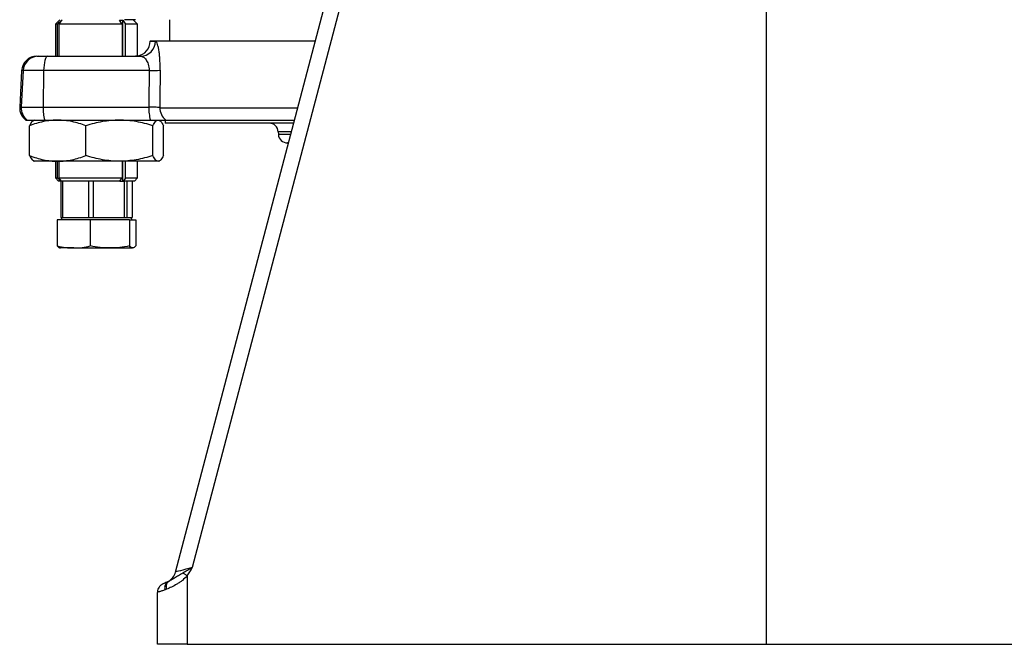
# Model space of a CAD drawing. Header units: millimetres. Extents: x 2249 to 3569, y 988 to 5170.
# Tile 1 of 11: x 2355 to 3001, y 988 to 1399. Entities that reach past the tile are written whole.
import ezdxf

# ---------------------------------------------------------------- set-up
doc = ezdxf.new("R2010")
doc.units = ezdxf.units.MM
doc.header["$LTSCALE"] = 2

msp = doc.modelspace()

# ---------------------------------------------------------------- linework, layer by layer
at = {"color": 7, "linetype": 'Continuous', "lineweight": 25}
for p, q in [((2456.98, 1035.96), (2651.19, 1773.74)), ((2655.1, 1749.96), (2467.91, 1038.86)), ((2845.05, 988.47), (2845.05, 1605.16)), ((2381.05, 1398.87), (2378.05, 1395.87)), ((2421.8, 1395.87), (2420.08, 1398.46)), ((2422.33, 1398.46), (2424.05, 1395.87)), ((2422.33, 1374.87), (2422.33, 1398.46)), ((2432.05, 1395.87), (2429.05, 1398.87)), ((2453.05, 1398.87), (2453.05, 1384.87)), ((2378.05, 1395.87), (2378.05, 1374.87)), ((2379.43, 1395.87), (2378.05, 1395.87)), ((2379.43, 1374.87), (2379.43, 1395.87)), ((2380.53, 1374.87), (2380.53, 1395.87)), ((2421.8, 1395.87), (2380.53, 1395.87)), ((2421.8, 1395.87), (2421.8, 1374.87)), ((2432.05, 1395.87), (2424.05, 1395.87)), ((2424.05, 1374.87), (2424.05, 1395.87)), ((2432.05, 1375.01), (2432.05, 1395.87)), ((2440.33, 1384.87), (2440.33, 1384.69)), ((2440.33, 1384.87), (2548.83, 1384.87)), ((2365.85, 1374.87), (2366.84, 1374.87)), ((2366.84, 1374.87), (2372.91, 1374.87)), ((2372.91, 1374.87), (2433.94, 1374.87)), ((2355.86, 1365.39), (2354.61, 1341.39)), ((2356.88, 1365.39), (2355.62, 1341.39)), ((2370.32, 1365.39), (2356.88, 1365.39)), ((2370.32, 1365.39), (2370, 1341.39)), ((2439.62, 1365.39), (2370.32, 1365.39)), ((2355.62, 1341.39), (2370, 1341.39)), ((2370, 1341.39), (2439.43, 1341.39)), ((2358.59, 1332.87), (2359.6, 1332.87)), ((2359.6, 1332.87), (2371.03, 1332.87)), ((2364.05, 1332.87), (2363.52, 1332.56)), ((2371.03, 1332.87), (2440.46, 1332.87)), ((2450.05, 1332.87), (2450.05, 1330.87)), ((2450.59, 1332.87), (2535.14, 1332.87)), ((2361.01, 1309.53), (2361.01, 1329.21)), ((2398.08, 1309.53), (2398.08, 1329.21)), ((2442.12, 1309.53), (2442.12, 1329.21)), ((2449.09, 1309.53), (2449.09, 1329.21)), ((2534.49, 1330.87), (2450.05, 1330.87)), ((2524.43, 1325.18), (2524.52, 1323.56)), ((2531.19, 1317.87), (2530.51, 1317.87)), ((2363.49, 1306.19), (2364.05, 1305.87)), ((2379.55, 1305.87), (2364.05, 1305.87)), ((2378.05, 1305.87), (2378.05, 1294.87)), ((2379.43, 1294.87), (2379.43, 1305.87)), ((2420.1, 1305.87), (2379.55, 1305.87)), ((2380.53, 1294.87), (2380.53, 1305.87)), ((2445.61, 1305.87), (2420.1, 1305.87)), ((2421.8, 1305.87), (2421.8, 1294.87)), ((2422.33, 1292.87), (2422.33, 1305.87)), ((2424.05, 1294.87), (2424.05, 1305.87)), ((2432.05, 1294.87), (2432.05, 1305.87)), ((2446.05, 1305.87), (2445.61, 1305.87)), ((2446.05, 1305.87), (2446.61, 1306.19)), ((2378.05, 1294.87), (2380.05, 1292.87)), ((2378.05, 1294.87), (2379.43, 1294.87)), ((2380.53, 1294.87), (2421.8, 1294.87)), ((2420.48, 1292.87), (2421.8, 1294.87)), ((2424.05, 1294.87), (2422.72, 1292.87)), ((2424.05, 1294.87), (2432.05, 1294.87)), ((2430.05, 1292.87), (2432.05, 1294.87)), ((2381.67, 1292.87), (2380.05, 1292.87)), ((2381.67, 1292.87), (2381.94, 1292.87)), ((2381.71, 1292.87), (2381.71, 1268.87)), ((2420.48, 1292.87), (2381.94, 1292.87)), ((2382.93, 1268.87), (2382.93, 1292.87)), ((2399.81, 1292.87), (2399.81, 1268.87)), ((2403.1, 1268.87), (2403.1, 1292.87)), ((2420.48, 1292.87), (2422.33, 1292.87)), ((2422.33, 1292.87), (2422.72, 1292.87)), ((2430.05, 1292.87), (2422.72, 1292.87)), ((2423.16, 1292.87), (2423.16, 1268.87)), ((2425.23, 1268.87), (2425.23, 1292.87)), ((2428.4, 1292.87), (2428.4, 1268.87)), ((2382.56, 1268.87), (2381.64, 1267.27)), ((2381.71, 1268.87), (2382.93, 1268.87)), ((2382.93, 1268.87), (2387.71, 1268.87)), ((2387.71, 1268.87), (2395.02, 1268.87)), ((2395.02, 1268.87), (2399.81, 1268.87)), ((2399.81, 1268.87), (2403.1, 1268.87)), ((2403.1, 1268.87), (2408.78, 1268.87)), ((2408.78, 1268.87), (2417.47, 1268.87)), ((2417.47, 1268.87), (2423.16, 1268.87)), ((2423.16, 1268.87), (2425.23, 1268.87)), ((2425.23, 1268.87), (2426.13, 1268.87)), ((2426.13, 1268.87), (2427.54, 1268.87)), ((2428.47, 1267.27), (2427.54, 1268.87)), ((2427.54, 1268.87), (2428.4, 1268.87)), ((2379.27, 1267.27), (2379.27, 1250.22)), ((2400.97, 1267.27), (2379.27, 1267.27)), ((2400.97, 1267.27), (2400.97, 1250.22)), ((2426.75, 1267.27), (2400.97, 1267.27)), ((2426.75, 1267.27), (2426.75, 1250.22)), ((2426.75, 1267.27), (2430.83, 1267.27)), ((2430.83, 1267.27), (2430.83, 1250.22)), ((2390.12, 1248.87), (2381.06, 1248.87)), ((2390.12, 1248.87), (2413.86, 1248.87)), ((2413.86, 1248.87), (2428.79, 1248.87)), ((2464.71, 1033.46), (2464.71, 988.47)), ((2445.05, 988.47), (2445.05, 1022.6)), ((2464.71, 988.47), (2445.05, 988.47)), ((2464.71, 988.47), (2845.05, 988.47)), ((2845.05, 988.47), (3225.4, 988.47))]:
    msp.add_line(p, q, dxfattribs=at)
at = {"color": 8, "linetype": 'Continuous', "lineweight": 25}
for p, q in [((2440.33, 1384.69), (2443.85, 1384.69)), ((2356.88, 1365.39), (2355.86, 1365.39)), ((2354.61, 1341.39), (2355.62, 1341.39)), ((2446.66, 1341.04), (2537.29, 1341.04)), ((2533.12, 1325.18), (2524.43, 1325.18)), ((2524.52, 1323.56), (2532.69, 1323.56))]:
    msp.add_line(p, q, dxfattribs=at)
at = {"color": 7, "linetype": 'Continuous', "lineweight": 25, "flags": 128}
for points in [[(2372.91, 1374.87), (2372.42, 1374.69), (2371.95, 1374.16), (2371.51, 1373.29), (2371.13, 1372.12), (2370.8, 1370.69), (2370.56, 1369.06), (2370.4, 1367.27), (2370.32, 1365.39)], [(2446.87, 1365.74), (2446.7, 1345.77), (2446.66, 1341.04)], [(2461.72, 1035.41), (2462.05, 1035.2), (2462.39, 1034.97), (2462.75, 1034.74), (2463.13, 1034.49), (2463.51, 1034.24), (2463.9, 1033.98), (2464.3, 1033.72), (2464.71, 1033.46)]]:
    msp.add_lwpolyline(points, dxfattribs=at)
at = {"color": 7, "linetype": 'Continuous', "lineweight": 25}
for centre, radius, start, end in [((2430.33, 1384.87), 10, 279.74525, 359), ((2433.9, 1384.82), 9.95, 270.24583, 359.2553), ((2365.85, 1364.87), 10, 90, 177), ((2366.85, 1364.88), 9.99, 90.05544, 177.06349), ((2440.81, 1416.08), 50.7, 268.65555, 276.85818), ((2364.59, 1340.87), 10, 177, 233.1301), ((2365.62, 1340.87), 10.01, 176.98954, 233.04922), ((2397.25, 1340.37), 27.27, 177.84462, 195.95922), ((2466.68, 1340.37), 27.27, 177.84462, 195.95922), ((2456.72, 1340.85), 10.06, 178.88111, 232.45439), ((2518.44, 1324.87), 6, 3, 90), ((2530.51, 1323.87), 6, 183, 270), ((2447.31, 1038.51), 10, 299.89921, 345.25212), ((2447.31, 1038.51), 10, 283.53071, 298.43054), ((2454.46, 1025.76), 4.64, 124.29284, 199.06126), ((2455.11, 1026.45), 4.4, 129.71512, 204.39943)]:
    msp.add_arc(centre, radius, start, end, dxfattribs=at)
for centre, major_axis, ratio, start_param, end_param in [((2813.18, 2242.99), (103.7, 7627.45), 0.047723, 1.686759, 1.689927), ((2468.09, 1038.87), (11.11, 2.91), 0.003371, 1.585773, 3.139691)]:
    msp.add_ellipse(centre, major_axis=major_axis, ratio=ratio, start_param=start_param, end_param=end_param, dxfattribs=at)
for points in [[(2382.39, 1398.51), (2381.4, 1397.64), (2380.41, 1396.76), (2379.43, 1395.87)], [(2380.53, 1395.87), (2381.15, 1396.76), (2381.77, 1397.64), (2382.39, 1398.51)], [(2420.08, 1398.46), (2420.83, 1398.52), (2421.58, 1398.52), (2422.33, 1398.46)], [(2379.43, 1294.87), (2380.17, 1294.2), (2380.92, 1293.53), (2381.67, 1292.87)], [(2381.94, 1292.87), (2381.46, 1293.53), (2380.99, 1294.2), (2380.53, 1294.87)], [(2464.71, 1033.46), (2465.85, 1035.22), (2466.88, 1037.04), (2467.91, 1038.86)], [(2451.85, 1029.6), (2451.99, 1029.67), (2452.14, 1029.75), (2452.3, 1029.84)], [(2451.1, 1024.64), (2450.75, 1024.49), (2450.41, 1024.37), (2450.08, 1024.25)]]:
    msp.add_open_spline(points, degree=3, dxfattribs=at)
for points, knots in [([(2430.77, 1398.87), (2430.62, 1398.87), (2430.33, 1398.87), (2429.71, 1398.87), (2429.46, 1398.87), (2428.93, 1398.87), (2428.64, 1398.87), (2428, 1398.87), (2427.66, 1398.87), (2426.92, 1398.87), (2426.53, 1398.87), (2425.32, 1398.87), (2424.43, 1398.87), (2423.51, 1398.87)], [0, 0, 0, 0, 0.25, 0.25, 0.375, 0.375, 0.5, 0.5, 0.625, 0.625, 0.75, 0.75, 1, 1, 1, 1]), ([(2446.87, 1365.74), (2446.88, 1367.06), (2446.86, 1368.37), (2446.78, 1370.89), (2446.72, 1372.1), (2446.59, 1373.86), (2446.54, 1374.44), (2446.44, 1375.54), (2446.38, 1376.07), (2446.2, 1377.6), (2446.06, 1378.54), (2445.83, 1379.83), (2445.76, 1380.24), (2445.6, 1380.99), (2445.51, 1381.35), (2445.26, 1382.33), (2445.09, 1382.88), (2444.73, 1383.79), (2444.55, 1384.13), (2444.2, 1384.58), (2444.03, 1384.69), (2443.85, 1384.69)], [0, 0, 0, 0, 0.125, 0.125, 0.25, 0.25, 0.3125, 0.3125, 0.375, 0.375, 0.5, 0.5, 0.5625, 0.5625, 0.625, 0.625, 0.75, 0.75, 0.875, 0.875, 1, 1, 1, 1]), ([(2432.02, 1375.01), (2432.03, 1375.02), (2432.15, 1375.04), (2431.78, 1374.94), (2431.01, 1374.9), (2430.67, 1374.89)], [0, 0, 0, 0, 0.050626, 0.571953, 1, 1, 1, 1]), ([(2433.94, 1374.87), (2434.56, 1374.87), (2435.19, 1374.68), (2436.12, 1374.1), (2436.43, 1373.86), (2437.02, 1373.28), (2437.31, 1372.94), (2437.87, 1372.15), (2438.13, 1371.7), (2438.61, 1370.71), (2438.83, 1370.16), (2439.21, 1368.94), (2439.36, 1368.28), (2439.57, 1366.89), (2439.62, 1366.14), (2439.62, 1365.39)], [0, 0, 0, 0, 0.25, 0.25, 0.375, 0.375, 0.5, 0.5, 0.625, 0.625, 0.75, 0.75, 0.875, 0.875, 1, 1, 1, 1]), ([(2446.66, 1341.04), (2446.58, 1341.07), (2446.46, 1341.09), (2446.16, 1341.13), (2445.98, 1341.15), (2445.35, 1341.21), (2444.8, 1341.25), (2443.85, 1341.3), (2443.51, 1341.31), (2442.79, 1341.34), (2442.4, 1341.35), (2441.2, 1341.37), (2440.34, 1341.39), (2439.43, 1341.39)], [0, 0, 0, 0, 0.125, 0.125, 0.25, 0.25, 0.5, 0.5, 0.625, 0.625, 0.75, 0.75, 1, 1, 1, 1]), ([(2379.55, 1332.87), (2378.76, 1332.87), (2377.97, 1332.85), (2376.4, 1332.76), (2375.61, 1332.7), (2373.27, 1332.45), (2371.72, 1332.2), (2367.09, 1331.24), (2364.04, 1330.32), (2361.01, 1329.21)], [0, 0, 0, 0, 0.125, 0.125, 0.25, 0.25, 0.5, 0.5, 1, 1, 1, 1]), ([(2363.6, 1332.41), (2363.28, 1332.25), (2362.4, 1331.8), (2361.55, 1330.21), (2361.01, 1329.21)], [0, 0, 0, 0, 0.370103, 1, 1, 1, 1]), ([(2398.08, 1329.21), (2395.05, 1330.33), (2391.99, 1331.25), (2385.82, 1332.52), (2382.7, 1332.87), (2379.55, 1332.87)], [0, 0, 0, 0, 0.5, 0.5, 1, 1, 1, 1]), ([(2420.1, 1332.87), (2418.23, 1332.87), (2416.36, 1332.78), (2412.61, 1332.45), (2410.76, 1332.19), (2405.25, 1331.23), (2401.64, 1330.31), (2398.08, 1329.21)], [0, 0, 0, 0, 0.25, 0.25, 0.5, 0.5, 1, 1, 1, 1]), ([(2442.12, 1329.21), (2440.33, 1329.76), (2438.51, 1330.28), (2434.86, 1331.18), (2433.03, 1331.57), (2427.52, 1332.52), (2423.82, 1332.87), (2420.1, 1332.87)], [0, 0, 0, 0, 0.25, 0.25, 0.5, 0.5, 1, 1, 1, 1]), ([(2440.46, 1332.87), (2441.74, 1332.87), (2442.94, 1332.87), (2444.61, 1332.87), (2445.16, 1332.87), (2446.17, 1332.87), (2446.65, 1332.87), (2447.98, 1332.87), (2448.74, 1332.87), (2449.63, 1332.87), (2449.88, 1332.87), (2450.3, 1332.87), (2450.47, 1332.87), (2450.59, 1332.87)], [0, 0, 0, 0, 0.25, 0.25, 0.375, 0.375, 0.5, 0.5, 0.75, 0.75, 0.875, 0.875, 1, 1, 1, 1]), ([(2442.12, 1329.21), (2442.69, 1330.33), (2443.26, 1331.25), (2444.43, 1332.52), (2445.01, 1332.87), (2445.61, 1332.87)], [0, 0, 0, 0, 0.5, 0.5, 1, 1, 1, 1]), ([(2446.51, 1332.41), (2446.83, 1332.25), (2447.71, 1331.8), (2448.56, 1330.21), (2449.09, 1329.21)], [0, 0, 0, 0, 0.370103, 1, 1, 1, 1]), ([(2361.01, 1309.53), (2364.05, 1308.41), (2367.1, 1307.49), (2373.27, 1306.22), (2376.39, 1305.87), (2379.55, 1305.87)], [0, 0, 0, 0, 0.5, 0.5, 1, 1, 1, 1]), ([(2361.01, 1309.53), (2361.58, 1308.46), (2362.43, 1306.85), (2363.31, 1306.5), (2363.6, 1306.38)], [0, 0, 0, 0, 0.665253, 1, 1, 1, 1]), ([(2379.55, 1305.87), (2380.33, 1305.87), (2381.12, 1305.89), (2382.7, 1305.98), (2383.48, 1306.04), (2385.82, 1306.29), (2387.38, 1306.54), (2392.01, 1307.5), (2395.05, 1308.42), (2398.08, 1309.53)], [0, 0, 0, 0, 0.125, 0.125, 0.25, 0.25, 0.5, 0.5, 1, 1, 1, 1]), ([(2420.1, 1305.87), (2418.23, 1305.87), (2416.36, 1305.95), (2412.61, 1306.29), (2410.76, 1306.54), (2405.25, 1307.51), (2401.64, 1308.43), (2398.08, 1309.53)], [0, 0, 0, 0, 0.25, 0.25, 0.5, 0.5, 1, 1, 1, 1]), ([(2442.12, 1309.53), (2440.33, 1308.97), (2438.51, 1308.46), (2434.86, 1307.56), (2433.03, 1307.17), (2427.52, 1306.21), (2423.82, 1305.87), (2420.1, 1305.87)], [0, 0, 0, 0, 0.25, 0.25, 0.5, 0.5, 1, 1, 1, 1]), ([(2445.61, 1305.87), (2445.46, 1305.87), (2445.31, 1305.89), (2445.01, 1305.98), (2444.87, 1306.04), (2444.43, 1306.29), (2444.13, 1306.54), (2443.26, 1307.5), (2442.69, 1308.42), (2442.12, 1309.53)], [0, 0, 0, 0, 0.125, 0.125, 0.25, 0.25, 0.5, 0.5, 1, 1, 1, 1]), ([(2449.09, 1309.53), (2448.52, 1308.41), (2447.95, 1307.49), (2446.79, 1306.22), (2446.2, 1305.87), (2445.61, 1305.87)], [0, 0, 0, 0, 0.5, 0.5, 1, 1, 1, 1]), ([(2379.27, 1250.22), (2381.08, 1249.8), (2382.89, 1249.46), (2386.51, 1248.99), (2388.31, 1248.87), (2390.12, 1248.87)], [0, 0, 0, 0, 0.5, 0.5, 1, 1, 1, 1]), ([(2379.27, 1250.22), (2379.61, 1249.8), (2379.96, 1249.46), (2380.64, 1248.99), (2380.98, 1248.87), (2381.32, 1248.87)], [0, 0, 0, 0, 0.5, 0.5, 1, 1, 1, 1]), ([(2390.12, 1248.87), (2391.93, 1248.87), (2393.74, 1248.99), (2397.35, 1249.46), (2399.16, 1249.8), (2400.97, 1250.22)], [0, 0, 0, 0, 0.5, 0.5, 1, 1, 1, 1]), ([(2413.86, 1248.87), (2411.71, 1248.87), (2409.56, 1248.99), (2405.26, 1249.46), (2403.11, 1249.8), (2400.97, 1250.22)], [0, 0, 0, 0, 0.5, 0.5, 1, 1, 1, 1]), ([(2426.75, 1250.22), (2424.62, 1249.8), (2422.46, 1249.46), (2418.16, 1248.99), (2416.01, 1248.87), (2413.86, 1248.87)], [0, 0, 0, 0, 0.5, 0.5, 1, 1, 1, 1]), ([(2428.79, 1248.87), (2428.45, 1248.87), (2428.11, 1248.99), (2427.43, 1249.46), (2427.09, 1249.8), (2426.75, 1250.22)], [0, 0, 0, 0, 0.5, 0.5, 1, 1, 1, 1]), ([(2430.83, 1250.22), (2430.49, 1249.8), (2430.15, 1249.46), (2429.47, 1248.99), (2429.13, 1248.87), (2428.79, 1248.87)], [0, 0, 0, 0, 0.5, 0.5, 1, 1, 1, 1]), ([(2452.3, 1029.84), (2452.82, 1030.14), (2453.44, 1030.5), (2454.46, 1031.11), (2454.83, 1031.32), (2455.57, 1031.77), (2455.96, 1032.01), (2456.76, 1032.48), (2457.17, 1032.73), (2458.02, 1033.24), (2458.46, 1033.5), (2459.81, 1034.29), (2460.75, 1034.83), (2461.72, 1035.41)], [0, 0, 0, 0, 0.25, 0.25, 0.375, 0.375, 0.5, 0.5, 0.625, 0.625, 0.75, 0.75, 1, 1, 1, 1]), ([(2461.72, 1035.41), (2462.7, 1036.01), (2463.71, 1036.58), (2465.26, 1037.44), (2465.78, 1037.72), (2466.58, 1038.15), (2466.84, 1038.29), (2467.38, 1038.58), (2467.65, 1038.72), (2467.91, 1038.86)], [0, 0, 0, 0, 0.5, 0.5, 0.75, 0.75, 0.875, 0.875, 1, 1, 1, 1]), ([(2451.79, 1029.58), (2451.38, 1029.37), (2450.4, 1028.88), (2449.56, 1028.54), (2448.97, 1028.28), (2448.47, 1028.05), (2447.71, 1027.62), (2446.87, 1026.96), (2446.01, 1025.96), (2445.35, 1024.6), (2445, 1023.4), (2445.09, 1022.72), (2445.1, 1022.6)], [0, 0, 0, 0, 0.1477749, 0.3448279, 0.4543294, 0.5471855, 0.6052062, 0.6816588, 0.7651925, 0.8649369, 0.9775899, 1, 1, 1, 1]), ([(2464.71, 1033.46), (2463.7, 1032.37), (2462.59, 1031.39), (2460.86, 1030.03), (2460.28, 1029.6), (2459.1, 1028.79), (2458.5, 1028.4), (2456.72, 1027.3), (2455.51, 1026.65), (2453.22, 1025.53), (2452.12, 1025.05), (2451.1, 1024.64)], [0, 0, 0, 0, 0.25, 0.25, 0.375, 0.375, 0.5, 0.5, 0.75, 0.75, 1, 1, 1, 1]), ([(2450.08, 1024.25), (2449.29, 1023.97), (2448.58, 1023.73), (2447.64, 1023.43), (2447.35, 1023.34), (2446.82, 1023.18), (2446.58, 1023.1), (2445.94, 1022.91), (2445.61, 1022.81), (2445.17, 1022.67), (2445.05, 1022.62), (2445.05, 1022.6)], [0, 0, 0, 0, 0.25, 0.25, 0.375, 0.375, 0.5, 0.5, 0.75, 0.75, 1, 1, 1, 1])]:
    msp.add_open_spline(points, degree=3, knots=knots, dxfattribs=at)

doc.saveas('drawing.dxf')
